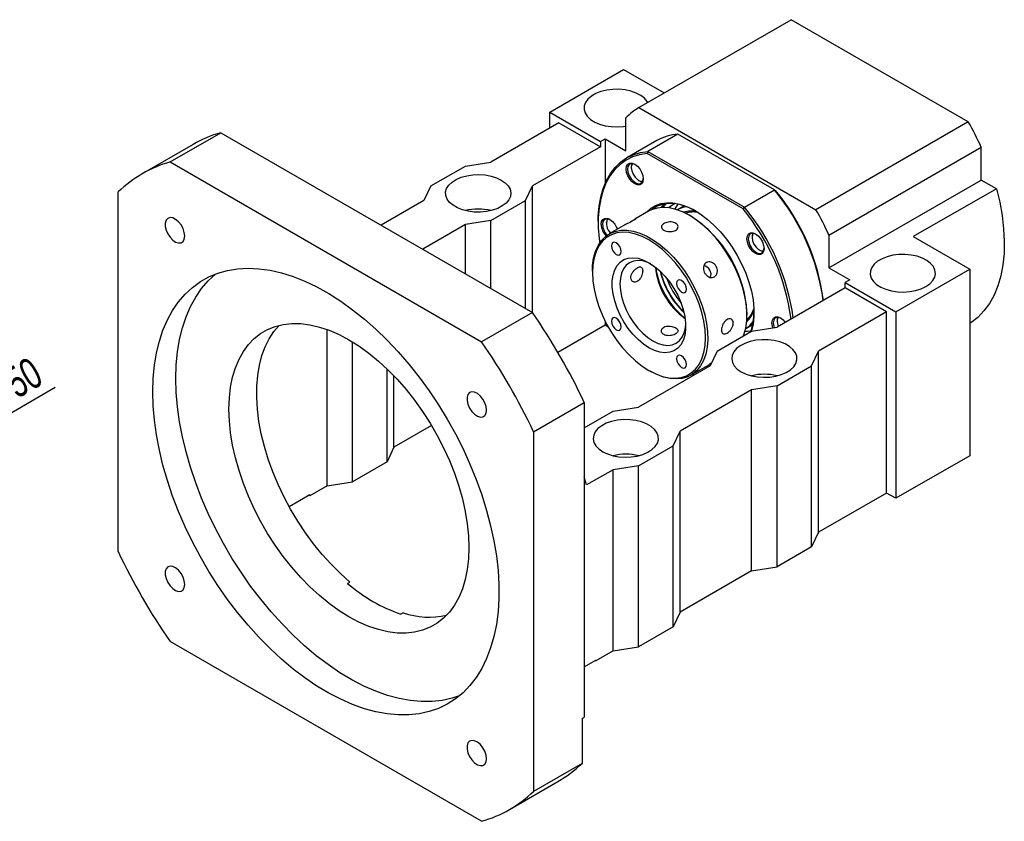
# Paper-space layout 'MBCK30-J' of a CAD drawing. Header units: millimetres. Extents: x 23 to 286, y 9 to 206.
# Tile 6 of 6: x 178 to 279, y 98 to 180. Entities that reach past the tile are written whole.
import ezdxf

# ---------------------------------------------------------------- set-up
doc = ezdxf.new("R2010")
doc.units = ezdxf.units.MM
doc.layers.add('圖層0', color=7, linetype='Continuous')
doc.styles.add('SLDTEXTSTYLE0', font='TXT', dxfattribs={"width": 0.7})
doc.dimstyles.new('SLDDIMSTYLE4', dxfattribs={"dimtxt": 3.389974, "dimasz": 2.5, "dimexe": 0, "dimexo": 0.0625, "dimgap": 0.847493, "dimtad": 1, "dimlfac": 3, "dimrnd": 1e-09, "dimzin": 12, "dimdsep": 46, "dimtxsty": 'SLDTEXTSTYLE0', "dimblk1": 'NONE', "dimsah": 1, "dimcen": 0, "dimadec": 0, "dimazin": 3, "dimtfac": 1, "dimtmove": 0, "dimatfit": 3, "dimldrblk": 'NONE', "dimfxl": 0, "dimfrac": 2, "dimtolj": 1, "dimtzin": 12, "dimarcsym": 0})

# ---------------------------------------------------------------- blocks, each defined once
blk = doc.blocks.new('_D_31')
at = {"layer": '圖層0', "color": 7}
for q in [(182.06, 141.96), (144.87, 120.49)]:
    blk.add_line((159.31, 128.83), q, dxfattribs=at)
blk.add_solid([(159.31, 128.83), (162.5, 130.07), (161.98, 130.97)], dxfattribs=at)
at = {"layer": '圖層0', "color": 7, "char_height": 3.175, "attachment_point": 1, "rotation": 30, "style": 'SLDTEXTSTYLE0'}
for s, insert in [('50', (176.58, 143.51)), ('%%c', (173.09, 141.5))]:
    blk.add_mtext(s, dxfattribs=dict(at, insert=insert))
blk = doc.blocks.new('_NONE')

psp = doc.layouts.new('MBCK30-J')

# ---------------------------------------------------------------- linework, layer by layer
at = {"color": 7, "linetype": 'Continuous', "lineweight": 25}
for p, q in [((241.6648, 170.5336), (257.2212, 179.5141)), ((275.3074, 169.0732), (257.2212, 179.5141)), ((232.5589, 170.0747), (240.1013, 174.4289)), ((240.1013, 174.4289), (244.2568, 172.0299)), ((232.5589, 170.0747), (237.7443, 167.0812)), ((232.5589, 168.4418), (232.5589, 170.0747)), ((241.6648, 170.5336), (259.751, 160.0927)), ((233.5017, 168.9861), (226.5484, 164.972)), ((233.5017, 168.9861), (237.7443, 166.5368)), ((240.337, 166.1287), (240.337, 169.4779)), ((275.3074, 169.0732), (259.751, 160.0927)), ((193.7858, 164.9753), (198.9713, 167.9688)), ((198.9713, 167.9688), (230.7911, 149.5996)), ((237.7443, 167.0812), (238.2157, 167.3533)), ((237.7443, 167.0812), (237.7443, 166.5368)), ((238.2157, 167.3533), (238.2157, 162.777)), ((238.2157, 167.3533), (240.337, 166.1287)), ((243.5073, 167.1713), (240.4432, 165.4024)), ((245.6614, 167.8182), (242.5973, 166.0493)), ((255.5187, 162.1277), (245.6614, 167.8182)), ((196.1327, 166.7648), (190.9473, 163.7713)), ((237.7443, 166.5368), (230.7911, 162.5228)), ((242.5973, 166.0493), (242.5105, 165.8272)), ((242.5973, 166.0493), (252.4546, 160.3588)), ((261.0788, 157.5039), (276.6352, 166.4844)), ((276.6352, 163.1352), (276.6352, 166.4844)), ((193.7858, 164.9753), (225.6056, 146.6061)), ((223.9557, 164.5638), (226.5484, 164.972)), ((252.3057, 160.1726), (242.5105, 165.8272)), ((220.4202, 162.5228), (223.9557, 164.5638)), ((240.8879, 164.4675), (240.8879, 164.4131)), ((241.642, 163.1067), (241.6711, 163.0899)), ((261.0788, 154.1547), (276.6352, 163.1352)), ((278.1783, 162.2444), (276.6352, 163.1352)), ((188.4825, 125.1684), (188.4825, 161.9128)), ((220.4202, 162.5228), (219.7131, 161.0261)), ((230.084, 161.0261), (230.7911, 162.5228)), ((230.7911, 149.5996), (230.7911, 162.5228)), ((252.4546, 160.3588), (255.5187, 162.1277)), ((255.5187, 162.1277), (255.6055, 162.0776)), ((278.1783, 162.2444), (269.693, 157.3459)), ((219.7131, 161.0261), (215.3554, 158.5104)), ((226.5484, 158.9851), (230.084, 161.0261)), ((230.084, 150.0078), (230.084, 161.0261)), ((242.6525, 159.9422), (241.2381, 159.1257)), ((243.9901, 160.3109), (244.2546, 160.6693)), ((246.2872, 160.5009), (245.5801, 160.0927)), ((252.3057, 160.1726), (252.4546, 160.3588)), ((226.5484, 158.9851), (223.9557, 158.5769)), ((226.5484, 152.0488), (226.5484, 158.9851)), ((237.5086, 158.9163), (237.5086, 158.7802)), ((246.6728, 159.8191), (246.4858, 159.7111)), ((246.9376, 159.4611), (246.8198, 159.5291)), ((223.9557, 158.5769), (219.598, 156.0612)), ((223.9557, 153.5456), (223.9557, 158.5769)), ((238.3336, 158.821), (238.3336, 158.7666)), ((240.0673, 158.4498), (238.6456, 157.6291)), ((253.2212, 157.3258), (253.2212, 157.2932)), ((261.0788, 157.5039), (261.0788, 154.1547)), ((269.693, 157.3459), (275.4567, 154.0187)), ((253.6348, 156.2906), (253.5395, 156.4401)), ((253.9753, 155.9869), (254.0225, 155.9596)), ((261.0788, 154.1547), (263.2001, 152.9301)), ((267.9142, 149.6645), (275.4567, 154.0187)), ((275.4567, 154.0187), (275.4567, 134.966)), ((236.9193, 153.8137), (236.9193, 153.6777)), ((263.2001, 152.9301), (262.7287, 152.658)), ((262.7287, 152.1136), (255.7755, 148.0996)), ((262.7287, 152.658), (267.9142, 149.6645)), ((262.7287, 152.1136), (262.7287, 152.658)), ((266.9714, 149.6644), (262.7287, 152.1136)), ((230.7911, 149.5996), (225.6056, 146.6061)), ((252.7019, 148.9432), (252.889, 149.0512)), ((252.7114, 149.3235), (252.7114, 149.4595)), ((266.9714, 149.6644), (260.0182, 145.6504)), ((266.9714, 131.1561), (266.9714, 149.6644)), ((267.9142, 149.6645), (267.9142, 130.6119)), ((209.8136, 131.9045), (209.8136, 147.863)), ((238.2157, 148.3007), (233.3966, 145.5187)), ((238.2157, 148.7193), (238.2157, 148.3007)), ((238.537, 148.1152), (238.2157, 148.3007)), ((252.5795, 147.9681), (253.2866, 148.3763)), ((253.1828, 147.6914), (255.7755, 148.0996)), ((255.7755, 148.7297), (255.7755, 148.6976)), ((249.6473, 145.6504), (253.1828, 147.6914)), ((212.4063, 132.3127), (212.4063, 146.5985)), ((249.6473, 145.6504), (248.9402, 144.1536)), ((259.3111, 144.1536), (260.0182, 145.6504)), ((260.0182, 127.1421), (260.0182, 145.6504)), ((215.9418, 134.3537), (215.9418, 143.832)), ((248.9402, 144.1536), (241.6334, 139.9355)), ((246.9782, 143.1949), (248.3999, 144.0157)), ((255.7755, 142.1126), (259.3111, 144.1536)), ((259.3111, 125.6454), (259.3111, 144.1536)), ((216.649, 135.8505), (216.649, 143.1223)), ((242.6931, 143.6761), (242.8109, 143.6081)), ((247.1376, 143.2869), (247.2882, 143.2)), ((247.2882, 143.2), (247.1376, 143.2869)), ((255.7755, 142.1126), (253.1828, 141.7044)), ((255.7755, 123.6044), (255.7755, 142.1126)), ((253.1828, 141.7044), (245.876, 137.4863)), ((253.1828, 123.1962), (253.1828, 141.7044)), ((230.9089, 137.4205), (236.0944, 140.414)), ((236.0944, 140.414), (236.0944, 108.2423)), ((239.0407, 139.5273), (241.6334, 139.9355)), ((236.0944, 137.8265), (239.0407, 139.5273)), ((220.4823, 138.0634), (216.649, 135.8505)), ((230.9089, 137.4205), (230.9089, 100.6762)), ((245.1689, 135.9896), (245.876, 137.4863)), ((245.876, 118.9781), (245.876, 137.4863)), ((216.649, 135.8505), (215.9418, 134.3537)), ((241.6334, 133.9485), (245.1689, 135.9896)), ((245.1689, 117.4813), (245.1689, 135.9896)), ((275.4567, 134.966), (267.9142, 130.6119)), ((215.9418, 134.3537), (212.4063, 132.3127)), ((241.6334, 133.9485), (239.0407, 133.5403)), ((241.6334, 115.4403), (241.6334, 133.9485)), ((236.3301, 131.9756), (236.0944, 132.8193)), ((239.0407, 133.5403), (236.3301, 131.9756)), ((239.0407, 115.0321), (239.0407, 133.5403)), ((209.8136, 131.9045), (208.0458, 130.884)), ((209.8136, 131.9045), (212.4063, 132.3127)), ((208.0458, 130.9657), (205.948, 129.7546)), ((207.9751, 130.9248), (208.0458, 130.884)), ((208.0458, 130.9657), (208.0458, 130.884)), ((266.9714, 131.1561), (260.0182, 127.1421)), ((267.9142, 130.6119), (266.9714, 131.1561)), ((260.0182, 127.1421), (259.3111, 125.6454)), ((259.3111, 125.6454), (255.7755, 123.6044)), ((253.1828, 123.1962), (245.876, 118.9781)), ((253.1828, 123.1962), (255.7755, 123.6044)), ((211.922, 121.9246), (212.1577, 122.0606)), ((217.6046, 118.9162), (217.3689, 118.7801)), ((245.876, 118.9781), (245.1689, 117.4813)), ((245.1689, 117.4813), (241.6334, 115.4403)), ((225.6056, 97.6136), (193.7858, 115.9828)), ((239.0407, 115.0321), (237.2729, 114.0116)), ((239.0407, 115.0321), (241.6334, 115.4403)), ((236.0944, 113.4129), (237.2729, 114.0932)), ((237.2022, 114.0524), (237.2729, 114.0116)), ((237.2729, 114.0116), (237.2729, 114.0932)), ((235.8587, 108.1062), (236.0944, 108.2423)), ((235.8587, 108.1062), (235.8587, 103.5336)), ((235.8587, 103.5336), (230.9089, 100.6762)), ((228.4442, 98.8176), (233.394, 101.6751))]:
    psp.add_line(p, q, dxfattribs=at)
at = {"color": 7, "linetype": 'Continuous', "lineweight": 25, "flags": 128}
for points in [[(242.5747, 171.0589), (242.5174, 171.1554), (242.2405, 171.4844), (241.8607, 171.7773), (241.3918, 172.0234), (240.8507, 172.2138), (240.257, 172.3416), (239.632, 172.4023), (238.9985, 172.3936), (238.3793, 172.3158), (237.7967, 172.1718), (237.2719, 171.9668), (236.8238, 171.7081), (236.4686, 171.4051), (236.2192, 171.0688), (236.0845, 170.7113), (236.0694, 170.3456), (236.1745, 169.9848), (236.3959, 169.6421), (236.7258, 169.3297), (237.152, 169.059), (237.6593, 168.8398), (238.2293, 168.6799), (238.8415, 168.5852), (239.4735, 168.5591), (240.1028, 168.6026), (240.337, 168.6372)], [(237.5086, 158.9163), (237.5192, 159.4413), (237.6036, 160.4503), (237.7716, 161.3977), (238.0219, 162.2753), (238.3524, 163.0759), (238.7602, 163.7926), (239.2419, 164.4195), (239.7934, 164.9512), (240.4102, 165.3832), (241.087, 165.7119), (241.8181, 165.9346), (242.5973, 166.0493)], [(242.5105, 165.8272), (241.7442, 165.7107), (241.0254, 165.4882), (240.36, 165.1616), (239.7538, 164.7335), (239.2117, 164.2076), (238.7383, 163.5884), (238.3376, 162.8809), (238.0129, 162.0912), (237.767, 161.2257), (237.6019, 160.2919), (237.519, 159.2975), (237.519, 158.2509), (237.6019, 157.1608), (237.6614, 156.691)], [(240.3693, 164.2498), (240.412, 164.5363), (240.5359, 164.7456), (240.7288, 164.857), (240.9719, 164.8597), (241.2414, 164.7534), (241.5109, 164.5485), (241.754, 164.2651), (241.947, 163.931), (242.0708, 163.5787), (242.1135, 163.2429), (242.0708, 162.9563), (241.947, 162.7471), (241.754, 162.6357), (241.5109, 162.633), (241.2414, 162.7393), (240.9719, 162.9441), (240.7288, 163.2275), (240.5359, 163.5617), (240.412, 163.9139), (240.3693, 164.2498)], [(241.2777, 164.7316), (241.1154, 164.7978), (240.8738, 164.8149), (240.6797, 164.7206), (240.5542, 164.5252), (240.5108, 164.2498)], [(240.5108, 164.2498), (240.5542, 163.9242), (240.6797, 163.5838), (240.8738, 163.2655), (241.1154, 163.0036), (241.3783, 162.8267), (241.6341, 162.7538), (241.8549, 162.793), (242.0169, 162.9398), (242.1026, 163.1785), (242.1128, 163.285)], [(241.0108, 164.8186), (240.9271, 164.6676), (240.8881, 164.391), (240.9401, 164.0645), (241.0767, 163.7276), (241.2815, 163.4208), (241.5299, 163.1812)], [(227.6091, 163.1351), (228.0126, 162.853), (228.3163, 162.5319), (228.5092, 162.1835), (228.5845, 161.8202), (228.5393, 161.4553), (228.3753, 161.102), (228.0984, 160.7729), (227.7186, 160.4801), (227.2497, 160.234), (226.7086, 160.0436), (226.1148, 159.9157), (225.4899, 159.8551), (224.8564, 159.8638), (224.2371, 159.9415), (223.6546, 160.0855), (223.1298, 160.2906), (222.6817, 160.5493), (222.3265, 160.8522), (222.077, 161.1885), (221.9423, 161.546), (221.9272, 161.9117), (222.0323, 162.2725), (222.2538, 162.6153), (222.5836, 162.9276), (223.0099, 163.1983), (223.5172, 163.4176), (224.0872, 163.5774), (224.6993, 163.6721), (225.3314, 163.6982), (225.9606, 163.6548), (226.5643, 163.5434), (227.1204, 163.3681), (227.6091, 163.1351)], [(278.1783, 162.2444), (278.5168, 160.8569), (278.7661, 159.492), (278.9242, 158.1595), (278.9901, 156.8693), (278.9633, 155.6306), (278.844, 154.4526), (278.6331, 153.3437), (278.332, 152.3122), (277.9431, 151.3654), (277.469, 150.5103), (276.9133, 149.7531), (276.28, 149.0993), (275.5738, 148.5538), (275.4567, 148.4783)], [(242.4042, 159.7989), (242.423, 159.8205), (242.8551, 160.2247), (243.3512, 160.5284), (243.9042, 160.7273), (244.5063, 160.8186), (245.1492, 160.8011), (245.8238, 160.6751), (246.5207, 160.4422), (247.23, 160.1057), (247.9418, 159.6704), (248.6461, 159.1424), (249.3331, 158.5291), (249.993, 157.8391), (250.6166, 157.0821), (251.1952, 156.2686), (251.7206, 155.4103), (252.1855, 154.519), (252.5833, 153.6073), (252.9085, 152.6879), (253.1565, 151.7739), (253.3237, 150.8781), (253.4079, 150.0129), (253.4079, 149.1905), (253.3237, 148.4226), (253.1565, 147.7198), (253.1394, 147.6664)], [(246.8188, 159.5297), (246.1219, 159.8843), (245.4348, 160.1383), (244.767, 160.2883), (244.1281, 160.3322), (243.527, 160.2692), (242.9721, 160.1004), (242.6525, 159.9422)], [(247.4683, 159.9709), (247.3513, 160.0357), (246.6559, 160.3656), (245.9727, 160.5939), (245.3114, 160.7175), (244.6811, 160.7346), (244.0907, 160.6451), (243.5486, 160.4501), (243.0623, 160.1523), (243.0211, 160.1203)], [(245.3601, 160.7302), (244.9318, 160.4601), (244.7369, 160.2927)], [(245.6387, 160.6689), (245.3655, 160.2579), (245.3187, 160.1715)], [(195.2808, 157.4186), (195.2363, 157.7853), (195.1067, 158.1707), (194.9036, 158.5408), (194.645, 158.8624), (194.3539, 159.1072), (194.0562, 159.2534), (193.7782, 159.2878), (193.5447, 159.2076), (193.3765, 159.0198), (193.2885, 158.7411), (193.2885, 158.3963), (193.3765, 158.016), (193.5447, 157.634), (193.7782, 157.2843), (194.0562, 156.9978), (194.3539, 156.8002), (194.645, 156.7088), (194.9036, 156.732), (195.1067, 156.8675), (195.2363, 157.1034), (195.2808, 157.4186)], [(237.815, 158.6033), (237.8577, 158.8899), (237.9816, 159.0991), (238.1745, 159.2105), (238.4176, 159.2132), (238.6871, 159.1069), (238.9566, 158.9021), (239.1997, 158.6187), (239.3927, 158.2845), (239.4661, 158.1028)], [(238.7234, 159.0851), (238.5611, 159.1513), (238.3195, 159.1684), (238.1254, 159.0742), (237.9999, 158.8787), (237.9564, 158.6033)], [(252.3623, 147.2178), (252.401, 147.3234), (252.585, 147.9948), (252.6881, 148.7327), (252.7088, 149.5266), (252.6468, 150.3654), (252.503, 151.2374), (252.2794, 152.1302), (251.9792, 153.0314), (251.6065, 153.9282), (251.1666, 154.8082), (250.6656, 155.659), (250.1107, 156.4685), (249.5096, 157.2255), (248.8706, 157.9194), (248.2029, 158.5403), (247.5158, 159.0796), (246.8188, 159.5297)], [(236.9193, 153.8137), (236.9426, 154.4045), (237.0457, 155.1424), (237.2297, 155.8138), (237.4921, 156.4094), (237.8292, 156.9209), (238.2362, 157.341), (238.7074, 157.6638), (239.2363, 157.8848), (239.8154, 158.0009), (240.4365, 158.0104), (241.0909, 157.9133), (241.7696, 157.7109), (242.4628, 157.4061), (243.161, 157.0031), (243.8542, 156.5075), (244.5329, 155.9264), (245.1873, 155.2678), (245.8085, 154.5411), (246.3875, 153.7565), (246.9164, 152.9248), (247.3876, 152.058), (247.7946, 151.168), (248.1317, 150.2674), (248.3941, 149.3688), (248.5781, 148.4848), (248.6812, 147.628), (248.7019, 146.8102), (248.6399, 146.0429), (248.4961, 145.337), (248.2725, 144.7024), (247.9722, 144.1479), (247.5995, 143.6813), (247.1596, 143.3092), (246.6587, 143.0368), (246.1038, 142.868), (245.5026, 142.805), (244.8637, 142.8489), (244.196, 142.9989), (243.5088, 143.2529), (242.8119, 143.6075), (242.8119, 143.6075)], [(242.6941, 143.6756), (243.3901, 143.3224), (244.076, 143.0715), (244.7418, 142.9268), (245.3777, 142.8902), (245.9745, 142.9622), (246.5234, 143.142), (247.0165, 143.4267), (247.4465, 143.8123), (247.8073, 144.2932), (248.0935, 144.8623), (248.301, 145.5113), (248.4267, 146.2308), (248.4688, 147.0103), (248.4267, 147.8384), (248.301, 148.703), (248.0935, 149.5916), (247.8073, 150.4911), (247.4465, 151.3885), (247.0165, 152.2707), (246.5234, 153.1247), (245.9745, 153.9382), (245.3777, 154.6993), (244.7418, 155.3969), (244.076, 156.0208), (243.3901, 156.562), (242.6941, 157.0124), (241.998, 157.3656), (241.3121, 157.6164), (240.6463, 157.7612), (240.0104, 157.7978), (239.4136, 157.7257), (238.8647, 157.546), (238.3716, 157.2612), (237.9416, 156.8756), (237.5808, 156.3948), (237.2946, 155.8257), (237.0872, 155.1766), (236.9615, 154.4571), (236.9193, 153.6777), (236.9615, 152.8496), (237.0872, 151.9849), (237.2946, 151.0964), (237.5808, 150.1968), (237.9416, 149.2994), (238.3716, 148.4173), (238.8647, 147.5632), (239.4136, 146.7497), (240.0104, 145.9886), (240.6463, 145.291), (241.3121, 144.6671), (241.998, 144.126), (242.6941, 143.6756)], [(252.7027, 157.1299), (252.7453, 157.4165), (252.8692, 157.6257), (253.0622, 157.7371), (253.3053, 157.7398), (253.5748, 157.6335), (253.8443, 157.4286), (254.0874, 157.1453), (254.2803, 156.8111), (254.4042, 156.4588), (254.4469, 156.123), (254.4042, 155.8364), (254.2803, 155.6272), (254.0874, 155.5158), (253.8443, 155.5131), (253.5748, 155.6194), (253.3053, 155.8242), (253.0622, 156.1076), (252.8692, 156.4418), (252.7453, 156.7941), (252.7027, 157.1299)], [(253.611, 157.6117), (253.4487, 157.6779), (253.2072, 157.695), (253.0131, 157.6007), (252.8875, 157.4053), (252.8441, 157.1299)], [(252.8441, 157.1299), (252.8875, 156.8043), (253.0131, 156.4639), (253.2072, 156.1456), (253.4487, 155.8837), (253.7117, 155.7068), (253.9674, 155.634), (254.1882, 155.6731), (254.3503, 155.8199), (254.4359, 156.0586), (254.4461, 156.1651)], [(253.3441, 157.6987), (253.2554, 157.5326), (253.222, 157.2519)], [(253.222, 157.2519), (253.2796, 156.9236), (253.421, 156.5873), (253.6294, 156.2837), (253.8795, 156.0493), (254.1411, 155.9124), (254.3828, 155.8896), (254.388, 155.8905)], [(239.3607, 156.7027), (239.1668, 156.7701), (239.0024, 156.7381), (238.8925, 156.6117), (238.854, 156.41), (238.8925, 156.1638), (239.0024, 155.9106), (239.1668, 155.6888), (239.3607, 155.5323), (239.5546, 155.4649), (239.7191, 155.4968), (239.8289, 155.6233), (239.8675, 155.8249), (239.8289, 156.0712), (239.7191, 156.3244), (239.5546, 156.5462), (239.3607, 156.7027)], [(242.6941, 146.0027), (242.1337, 146.3747), (241.5859, 146.8353), (241.0629, 147.3743), (240.5763, 147.9796), (240.137, 148.6378), (239.7548, 149.334), (239.4383, 150.0529), (239.1945, 150.7782), (239.0289, 151.4938), (238.9451, 152.1838), (238.9451, 152.8326), (239.0289, 153.4259), (239.1945, 153.9503), (239.4383, 154.3941), (239.7548, 154.7475), (240.137, 155.0025), (240.5763, 155.1535), (241.0629, 155.197), (241.5859, 155.1321), (242.1337, 154.9602), (242.6941, 154.6853), (243.2544, 154.3133), (243.8022, 153.8527), (244.3252, 153.3137), (244.8118, 152.7084), (245.2511, 152.0502), (245.6333, 151.3539), (245.9498, 150.6351), (246.1936, 149.9098), (246.3592, 149.1941), (246.443, 148.5042), (246.443, 147.8553), (246.3592, 147.2621), (246.1936, 146.7377), (245.9498, 146.2938), (245.6333, 145.9404), (245.2511, 145.6854), (244.8118, 145.5345), (244.3252, 145.491), (243.8022, 145.5559), (243.2544, 145.7277), (242.6941, 146.0027)], [(242.9006, 154.5595), (242.5693, 154.7094), (242.0568, 154.8632), (241.5699, 154.9114), (241.1205, 154.8528), (240.7197, 154.6889), (240.3775, 154.4237), (240.1021, 154.0638), (239.9004, 153.6179), (239.7773, 153.0971), (239.736, 152.5143)], [(270.9783, 152.2498), (271.3818, 152.5319), (271.6855, 152.853), (271.8785, 153.2014), (271.9537, 153.5647), (271.9085, 153.9296), (271.7445, 154.2829), (271.4676, 154.612), (271.0878, 154.9049), (270.6189, 155.1509), (270.0778, 155.3413), (269.484, 155.4692), (268.8591, 155.5298), (268.2256, 155.5211), (267.6063, 155.4434), (267.0238, 155.2994), (266.499, 155.0943), (266.0509, 154.8356), (265.6957, 154.5327), (265.4462, 154.1964), (265.3115, 153.8389), (265.2965, 153.4732), (265.4016, 153.1124), (265.623, 152.7696), (265.9528, 152.4573), (266.3791, 152.1866), (266.8864, 151.9673), (267.4564, 151.8075), (268.0685, 151.7128), (268.7006, 151.6867), (269.3299, 151.7301), (269.9335, 151.8415), (270.4897, 152.0169), (270.9783, 152.2498)], [(192.0181, 141.4996), (192.0602, 142.8836), (192.1864, 144.2124), (192.396, 145.4797), (192.688, 146.6793), (193.0611, 147.8056), (193.5135, 148.8533), (194.0429, 149.8173), (194.647, 150.693), (195.3228, 151.4762), (196.0671, 152.1633), (196.8763, 152.751), (197.7466, 153.2363), (198.6739, 153.6172), (199.6537, 153.8916), (200.6813, 154.0584), (201.7519, 154.1167), (202.8604, 154.0662), (204.0014, 153.9072), (205.1696, 153.6404), (206.3593, 153.2672), (207.5649, 152.7892), (208.7807, 152.2088), (210.0009, 151.5288), (211.2196, 150.7523), (212.431, 149.8831), (213.6294, 148.9253), (214.809, 147.8835), (215.9643, 146.7627), (217.0897, 145.5681), (218.1799, 144.3055), (219.2297, 142.9809), (220.234, 141.6006), (221.1881, 140.1712), (222.0874, 138.6995), (222.9277, 137.1925), (223.7049, 135.6574), (224.4153, 134.1015), (225.0557, 132.5322), (225.6228, 130.9571), (226.114, 129.3835), (226.527, 127.8191), (226.8597, 126.2712), (227.1107, 124.7472), (227.2787, 123.2545), (227.3629, 121.8), (227.3629, 120.3908), (227.2787, 119.0336), (227.1107, 117.7348), (226.8597, 116.5006), (226.527, 115.3369), (226.114, 114.2493), (225.6228, 113.2429), (225.0557, 112.3225), (224.4153, 111.4925), (223.7049, 110.7569), (222.9277, 110.1192), (222.0874, 109.5823), (221.1881, 109.149), (220.234, 108.8211), (219.2297, 108.6004), (218.1799, 108.4878), (217.0897, 108.4839), (215.9643, 108.5887), (214.809, 108.8017), (213.6294, 109.1219), (212.431, 109.5478), (211.2196, 110.0772), (210.0009, 110.7078), (208.7807, 111.4365), (207.5649, 112.2599), (206.3593, 113.1739), (205.1696, 114.1743), (204.0014, 115.2563), (202.8604, 116.4147), (201.7519, 117.644), (200.6813, 118.9384), (199.6537, 120.2916), (198.6739, 121.6973), (197.7466, 123.1487), (196.8763, 124.639), (196.0671, 126.1609), (195.3228, 127.7073), (194.647, 129.2708), (194.0429, 130.844), (193.5135, 132.4193), (193.0611, 133.9892), (192.688, 135.5463), (192.396, 137.0832), (192.1864, 138.5924), (192.0602, 140.0669), (192.0181, 141.4996)], [(194.3751, 142.8602), (194.4172, 144.2443), (194.5434, 145.5731), (194.753, 146.8403), (195.045, 148.04), (195.4181, 149.1663), (195.8705, 150.214), (196.4, 151.1779), (197.004, 152.0537), (197.6798, 152.8369), (198.4241, 153.524), (198.4309, 153.5296)], [(246.0274, 152.8541), (245.8335, 152.9215), (245.6691, 152.8896), (245.5592, 152.7631), (245.5206, 152.5614), (245.5592, 152.3152), (245.6691, 152.062), (245.8335, 151.8402), (246.0274, 151.6837), (246.2213, 151.6163), (246.3857, 151.6483), (246.4956, 151.7747), (246.5341, 151.9764), (246.4956, 152.2226), (246.3857, 152.4758), (246.2213, 152.6976), (246.0274, 152.8541)], [(239.736, 152.5143), (239.7773, 151.8837), (239.9004, 151.2208), (240.1021, 150.5421), (240.3775, 149.8642), (240.7197, 149.2038), (241.1205, 148.5772), (241.5699, 147.9997), (242.0568, 147.4857), (242.5693, 147.0478), (243.0947, 146.6967), (243.6202, 146.4412), (244.1327, 146.2874), (244.6196, 146.2392), (245.069, 146.2978), (245.4697, 146.4617), (245.812, 146.7269), (246.0874, 147.0868), (246.2891, 147.5327), (246.4122, 148.0535), (246.4479, 148.4148)], [(239.3607, 149.0043), (239.1668, 149.0717), (239.0024, 149.0397), (238.8925, 148.9133), (238.854, 148.7116), (238.8925, 148.4654), (239.0024, 148.2121), (239.1668, 147.9904), (239.3607, 147.8339), (239.5546, 147.7665), (239.7191, 147.7984), (239.8289, 147.9248), (239.8675, 148.1265), (239.8289, 148.3727), (239.7191, 148.626), (239.5546, 148.8478), (239.3607, 149.0043)], [(255.257, 148.5343), (255.2997, 148.8208), (255.4235, 149.0301), (255.6165, 149.1415), (255.8596, 149.1442), (256.1291, 149.0379), (256.3986, 148.833), (256.6162, 148.5849)], [(256.1653, 149.0161), (256.0031, 149.0823), (255.7615, 149.0994), (255.5674, 149.0051), (255.4418, 148.8097), (255.3984, 148.5343)], [(255.8984, 149.1031), (255.8034, 148.9159), (255.7777, 148.6297)], [(224.3093, 125.5796), (224.2674, 124.435), (224.1421, 123.3465), (223.9342, 122.3217), (223.6452, 121.3674), (223.277, 120.4902), (222.832, 119.6961), (222.3135, 118.9906), (221.7249, 118.3784), (221.0702, 117.8637), (220.3539, 117.45), (219.5809, 117.1403), (218.7564, 116.9365), (217.8862, 116.84), (216.9761, 116.8516), (216.0324, 116.9712), (215.0616, 117.1979), (214.0701, 117.5302), (213.0649, 117.9658), (212.0528, 118.5018), (211.0406, 119.1344), (210.0354, 119.8594), (209.044, 120.6718), (208.0731, 121.5661), (207.1294, 122.5361), (206.2193, 123.5752), (205.3491, 124.6764), (204.5247, 125.832), (203.7516, 127.0343), (203.0353, 128.275), (202.3806, 129.5456), (201.792, 130.8374), (201.2735, 132.1416), (200.8286, 133.4494), (200.4603, 134.7517), (200.1713, 136.0397), (199.9634, 137.3046), (199.8381, 138.5377), (199.7962, 139.7307), (199.8381, 140.8753), (199.9634, 141.9637), (200.1713, 142.9886), (200.4603, 143.9429), (200.8286, 144.8201), (201.2735, 145.6142), (201.792, 146.3197), (202.3806, 146.9319), (203.0353, 147.4466), (203.7516, 147.8602), (204.5247, 148.17), (205.3491, 148.3738), (206.2193, 148.4702), (207.1294, 148.4586), (208.0731, 148.3391), (209.044, 148.1124), (210.0354, 147.7801), (211.0406, 147.3445), (212.0528, 146.8085), (213.0649, 146.1759), (214.0701, 145.4509), (215.0616, 144.6385), (216.0324, 143.7442), (216.9761, 142.7742), (217.8862, 141.7351), (218.7564, 140.6339), (219.5809, 139.4783), (220.3539, 138.276), (221.0702, 137.0353), (221.7249, 135.7647), (222.3135, 134.4729), (222.832, 133.1687), (223.277, 131.8609), (223.6452, 130.5586), (223.9342, 129.2706), (224.1421, 128.0057), (224.2674, 126.7725), (224.3093, 125.5796)], [(212.1577, 122.0606), (211.1859, 122.9264), (210.2391, 123.8689), (209.3235, 124.8816), (208.4455, 125.9579), (207.611, 127.0904), (206.8255, 128.2715), (206.0944, 129.4932), (205.4226, 130.7473), (204.8146, 132.0253), (204.2746, 133.3185), (203.8062, 134.6183), (203.4126, 135.9159), (203.0964, 137.2025), (202.8597, 138.4694), (202.7042, 139.7081), (202.6309, 140.9102), (202.6402, 142.0675), (202.7322, 143.1724), (202.9062, 144.2173), (203.1611, 145.1952), (203.4951, 146.0994), (203.9059, 146.9239), (204.3908, 147.6632), (204.9171, 148.2819)], [(255.3485, 148.0324), (255.2997, 148.1984), (255.257, 148.5343)], [(255.3984, 148.5343), (255.4418, 148.2087), (255.489, 148.0545)], [(255.7777, 148.6297), (255.8428, 148.2991), (255.8915, 148.1666)], [(252.517, 147.7024), (252.7786, 147.7014), (253.1078, 147.7306)], [(252.1221, 143.5413), (252.6108, 143.3084), (253.167, 143.1331), (253.7706, 143.0217), (254.3998, 142.9783), (255.0319, 143.0044), (255.644, 143.0991), (256.2141, 143.2589), (256.7214, 143.4781), (257.1476, 143.7488), (257.4775, 144.0612), (257.6989, 144.404), (257.804, 144.7647), (257.7889, 145.1305), (257.6542, 145.4879), (257.4048, 145.8242), (257.0496, 146.1272), (256.6015, 146.3859), (256.0767, 146.5909), (255.4941, 146.7349), (254.8749, 146.8127), (254.2414, 146.8214), (253.6164, 146.7607), (253.0227, 146.6329), (252.4816, 146.4425), (252.0127, 146.1964), (251.6329, 145.9035), (251.356, 145.5745), (251.192, 145.2211), (251.1468, 144.8562), (251.222, 144.493), (251.415, 144.1445), (251.7187, 143.8234), (252.1221, 143.5413)], [(246.0274, 145.1557), (245.8335, 145.2231), (245.6691, 145.1911), (245.5592, 145.0647), (245.5206, 144.863), (245.5592, 144.6168), (245.6691, 144.3636), (245.8335, 144.1418), (246.0274, 143.9853), (246.2213, 143.9179), (246.3857, 143.9498), (246.4956, 144.0763), (246.5341, 144.2779), (246.4956, 144.5241), (246.3857, 144.7774), (246.2213, 144.9992), (246.0274, 145.1557)], [(223.3176, 110.42), (222.591, 110.1818), (221.5867, 109.9611), (220.5369, 109.8485), (219.4468, 109.8446), (218.3213, 109.9494), (217.1661, 110.1624), (215.9864, 110.4826), (214.788, 110.9084), (213.5766, 111.4379), (212.3579, 112.0685), (211.1377, 112.7972), (209.922, 113.6205), (208.7163, 114.5346), (207.5266, 115.535), (206.3584, 116.617), (205.2174, 117.7754), (204.1089, 119.0047), (203.0383, 120.2991), (202.0107, 121.6523), (201.0309, 123.058), (200.1037, 124.5094), (199.2333, 125.9996), (198.4241, 127.5216), (197.6798, 129.068), (197.004, 130.6315), (196.4, 132.2047), (195.8705, 133.78), (195.4181, 135.3499), (195.045, 136.907), (194.753, 138.4439), (194.5434, 139.9531), (194.4172, 141.4276), (194.3751, 142.8602)], [(226.1141, 139.6189), (226.0696, 139.9856), (225.9401, 140.371), (225.737, 140.741), (225.4784, 141.0627), (225.1873, 141.3075), (224.8895, 141.4537), (224.6115, 141.4881), (224.3781, 141.4079), (224.2099, 141.2201), (224.1219, 140.9414), (224.1219, 140.5966), (224.2099, 140.2163), (224.3781, 139.8343), (224.6115, 139.4846), (224.8895, 139.1981), (225.1873, 139.0005), (225.4784, 138.9091), (225.737, 138.9323), (225.9401, 139.0678), (226.0696, 139.3036), (226.1141, 139.6189)], [(237.98, 135.3773), (238.4687, 135.1443), (239.0249, 134.969), (239.6285, 134.8576), (240.2577, 134.8142), (240.8898, 134.8403), (241.5019, 134.935), (242.0719, 135.0948), (242.5792, 135.3141), (243.0055, 135.5847), (243.3353, 135.8971), (243.5568, 136.2399), (243.6619, 136.6007), (243.6468, 136.9664), (243.5121, 137.3239), (243.2626, 137.6602), (242.9074, 137.9631), (242.4593, 138.2218), (241.9345, 138.4268), (241.352, 138.5709), (240.7328, 138.6486), (240.0992, 138.6573), (239.4743, 138.5967), (238.8805, 138.4688), (238.3394, 138.2784), (237.8705, 138.0323), (237.4908, 137.7395), (237.2139, 137.4104), (237.0499, 137.057), (237.0046, 136.6921), (237.0799, 136.3289), (237.2728, 135.9804), (237.5765, 135.6594), (237.98, 135.3773)], [(195.2808, 121.8134), (195.2363, 122.1801), (195.1067, 122.5655), (194.9036, 122.9356), (194.645, 123.2572), (194.3539, 123.502), (194.0562, 123.6482), (193.7782, 123.6827), (193.5447, 123.6024), (193.3765, 123.4146), (193.2885, 123.136), (193.2885, 122.7911), (193.3765, 122.4108), (193.5447, 122.0288), (193.7782, 121.6791), (194.0562, 121.3926), (194.3539, 121.195), (194.645, 121.1036), (194.9036, 121.1268), (195.1067, 121.2623), (195.2363, 121.4982), (195.2808, 121.8134)], [(226.1141, 104.0137), (226.0696, 104.3804), (225.9401, 104.7658), (225.737, 105.1359), (225.4784, 105.4575), (225.1873, 105.7023), (224.8895, 105.8485), (224.6115, 105.8829), (224.3781, 105.8027), (224.2099, 105.6149), (224.1219, 105.3362), (224.1219, 104.9914), (224.2099, 104.6111), (224.3781, 104.2291), (224.6115, 103.8794), (224.8895, 103.5929), (225.1873, 103.3953), (225.4784, 103.3039), (225.737, 103.3271), (225.9401, 103.4626), (226.0696, 103.6985), (226.1141, 104.0137)]]:
    psp.add_lwpolyline(points, dxfattribs=at)
at = {"color": 8, "linetype": 'Continuous', "lineweight": 25, "flags": 128}
psp.add_lwpolyline([(244.4695, 160.7154), (244.1676, 160.3873), (244.1249, 160.3321)], dxfattribs=at)
at = {"color": 7, "linetype": 'Continuous', "lineweight": 25}
for centre, radius, start, end in [((244.7957, 165.2331), 6.1561, 120.569246, 136.407889), ((248.5013, 153.6893), 30.9068, 24.455644, 29.851222), ((202.4846, 155.7374), 12.7259, 106.026108, 119.942459), ((245.9929, 162.8044), 5.0247, 93.782735, 119.648365), ((197.2707, 152.8175), 12.6474, 105.994383, 134.016369), ((241.9753, 163.6581), 0.6526, 226.95657, 276.980196), ((238.0198, 147.6557), 22.7079, 8.03513, 39.591582), ((238.5981, 147.9503), 22.1095, 7.503534, 39.714825), ((225.2521, 154.5983), 5.5637, 76.369212, 103.630788), ((246.7859, 157.9214), 2.4834, 94.782896, 119.625882), ((235.0276, 145.9271), 22.3934, 7.713166, 39.505194), ((234.9557, 145.8868), 22.7079, 8.03513, 39.591582), ((232.9449, 144.7088), 30.9068, 24.455644, 29.851222), ((239.6424, 158.6696), 1.2881, 157.037876, 228.218709), ((247.1987, 157.1708), 2.6969, 78.868964, 107.017748), ((240.2089, 148.9093), 12.5146, 2.520153, 57.479847), ((239.7388, 158.7014), 1.9263, 182.917454, 222.309734), ((239.73, 158.6955), 1.7759, 182.975804, 222.800312), ((250.7284, 154.9821), 7.41, 185.785476, 234.209146), ((251.3513, 155.3417), 8.0468, 188.061586, 231.933038), ((248.1146, 153.4739), 0.9231, 341.344513, 78.423693), ((251.9804, 155.7049), 8.3547, 193.073932, 226.920694), ((252.2913, 155.8844), 8.6733, 194.026966, 225.967658), ((250.8717, 150.8225), 2.6818, 312.895845, 341.206709), ((177.6039, 112.7682), 64.6949, 25.297955, 34.702045), ((247.5245, 149.6238), 5.8938, 340.186036, 0.392481), ((251.3121, 150.0875), 2.4692, 300.296226, 325.284246), ((172.4185, 109.7747), 64.6949, 25.297955, 34.702045), ((254.4792, 137.7258), 5.5638, 76.369295, 103.630705), ((240.337, 129.5618), 5.5637, 76.369144, 103.630901), ((246.973, 152.8142), 64.6949, 205.297955, 214.702045), ((222.6105, 134.1496), 16.2387, 228.83657, 251.168807), ((220.266, 126.6671), 8.1951, 251.049375, 282.335446), ((227.0382, 112.6675), 12.6976, 300.03645, 314.000191), ((222.1207, 109.7714), 12.6474, 285.994383, 314.016369)]:
    psp.add_arc(centre, radius, start, end, dxfattribs=at)
at = {"color": 8, "linetype": 'Continuous', "lineweight": 25}
for centre, radius, start, end in [((247.0301, 157.1688), 2.783, 78.247134, 106.673502), ((252.4894, 155.9987), 8.4828, 200.136929, 219.857692), ((250.7863, 150.6772), 2.7672, 313.23835, 341.830254)]:
    psp.add_arc(centre, radius, start, end, dxfattribs=at)
at = {"color": 7, "linetype": 'Continuous', "lineweight": 25}
for points, knots in [([(240.9556, 164.8236), (240.9537, 164.821), (240.9017, 164.7514), (240.8776, 164.6242), (240.892, 164.491), (240.8938, 164.4739)], [0, 0, 0, 0, 0.03222512, 0.87602055, 1, 1, 1, 1]), ([(241.6711, 163.09), (241.6712, 163.0899), (241.7144, 163.0607), (241.8011, 163.0265), (241.9274, 162.9821), (241.9993, 162.9926), (242.034, 162.9977)], [0, 0, 0, 0, 0.00048037, 0.34063926, 0.68079842, 1, 1, 1, 1]), ([(241.0863, 158.9899), (241.0152, 158.95), (240.873, 158.8701), (240.6184, 158.7384), (240.3737, 158.6136), (240.1764, 158.5116), (240.0986, 158.4667), (240.0678, 158.4489)], [0, 0, 0, 0, 0.21421788, 0.42841055, 0.64327746, 0.85858763, 1, 1, 1, 1]), ([(240.7039, 158.7881), (240.756, 158.8217), (240.8871, 158.9063), (241.0778, 159.0295), (241.2495, 159.1342), (241.3578, 159.191), (241.3909, 159.1956), (241.3421, 159.1505), (241.2315, 159.0754), (241.1275, 159.0142), (241.0863, 158.9899)], [0, 0, 0, 0, 0.09031391, 0.2273183, 0.36407122, 0.50023021, 0.63637422, 0.77310324, 0.91011381, 1, 1, 1, 1]), ([(244.2143, 158.0261), (244.1536, 158.0681), (244.032, 158.1519), (243.9555, 158.3038), (243.9705, 158.4582), (244.0822, 158.6044), (244.276, 158.7279), (244.5298, 158.8155), (244.8155, 158.8554), (245.102, 158.8393), (245.3564, 158.7646), (245.5495, 158.638), (245.66, 158.4744), (245.6761, 158.2947), (245.5954, 158.1227), (245.4266, 157.9819), (245.1897, 157.8896), (244.9109, 157.8541), (244.622, 157.8766), (244.381, 157.9406), (244.2616, 158.0018), (244.2143, 158.0261)], [0, 0, 0, 0, 0.05349913, 0.10699127, 0.16065714, 0.21443918, 0.26803207, 0.32142465, 0.37491877, 0.42865754, 0.48240334, 0.53590875, 0.58930152, 0.64288187, 0.69666037, 0.75033904, 0.80377204, 0.85719862, 0.91086712, 0.9646491, 1, 1, 1, 1]), ([(253.314, 157.7002), (253.2932, 157.6605), (253.2541, 157.5858), (253.2254, 157.4565), (253.2236, 157.3664), (253.2228, 157.3258)], [0, 0, 0, 0, 0.38474056, 0.72298831, 1, 1, 1, 1]), ([(242.0577, 153.8545), (242.0523, 153.9274), (242.0417, 154.0732), (241.9566, 154.2111), (241.8249, 154.2716), (241.649, 154.246), (241.4467, 154.1407), (241.2408, 153.9696), (241.0558, 153.7496), (240.9169, 153.4992), (240.8474, 153.2437), (240.8587, 153.0122), (240.9472, 152.8302), (241.0994, 152.7182), (241.2942, 152.693), (241.5033, 152.7623), (241.699, 152.9179), (241.8631, 153.1404), (241.9828, 153.4036), (242.0478, 153.6546), (242.0547, 153.7955), (242.0577, 153.8545)], [0, 0, 0, 0, 0.05310855, 0.10619728, 0.15980503, 0.21378916, 0.26719766, 0.31997437, 0.37304788, 0.42687881, 0.48075898, 0.53391128, 0.58669607, 0.64001592, 0.69397202, 0.74767206, 0.80060054, 0.85345369, 0.90703407, 0.96102088, 1, 1, 1, 1]), ([(249.3778, 153.241), (249.3076, 153.2111), (249.1673, 153.1512), (248.9264, 153.1771), (248.6941, 153.2863), (248.4904, 153.4734), (248.338, 153.7137), (248.2533, 153.9802), (248.2468, 154.2439), (248.3217, 154.4774), (248.4723, 154.6551), (248.6823, 154.7573), (248.9277, 154.7729), (249.1797, 154.6994), (249.4081, 154.543), (249.5844, 154.3201), (249.6878, 154.0563), (249.7083, 153.7809), (249.6448, 153.527), (249.5245, 153.3421), (249.4194, 153.2697), (249.3778, 153.241)], [0, 0, 0, 0, 0.05350562, 0.10700495, 0.16067268, 0.21445112, 0.26804735, 0.3214536, 0.37495582, 0.42869168, 0.48243655, 0.53594754, 0.58934989, 0.64293426, 0.69671059, 0.7503882, 0.8038327, 0.85727131, 0.91093954, 0.96471829, 1, 1, 1, 1]), ([(250.1069, 147.8199), (250.1128, 147.902), (250.1246, 148.066), (250.218, 148.3383), (250.3592, 148.5904), (250.5417, 148.7956), (250.7456, 148.9278), (250.9483, 148.9723), (251.1258, 148.9259), (251.255, 148.795), (251.3175, 148.5961), (251.3044, 148.3533), (251.218, 148.0939), (251.0704, 147.8448), (250.8811, 147.6316), (250.6747, 147.4773), (250.4763, 147.3987), (250.3062, 147.4046), (250.1812, 147.4968), (250.1161, 147.646), (250.1095, 147.7705), (250.1069, 147.8199)], [0, 0, 0, 0, 0.05349913, 0.10699127, 0.16065714, 0.21443918, 0.26803207, 0.32142465, 0.37491877, 0.42865754, 0.48240334, 0.53590875, 0.58930152, 0.64288187, 0.69666037, 0.75033904, 0.80377204, 0.85719862, 0.91086712, 0.9646491, 1, 1, 1, 1]), ([(255.8576, 149.0869), (255.8382, 149.0457), (255.8017, 148.9682), (255.7777, 148.8442), (255.7779, 148.7618), (255.778, 148.7297)], [0, 0, 0, 0, 0.40943512, 0.7693929, 1, 1, 1, 1]), ([(244.2143, 147.3431), (244.2879, 147.3095), (244.4349, 147.2425), (244.7153, 147.2175), (245.0033, 147.2472), (245.2729, 147.3269), (245.4897, 147.4406), (245.6304, 147.574), (245.6814, 147.7166), (245.6362, 147.8607), (245.4981, 147.9964), (245.2843, 148.1109), (245.0201, 148.1914), (244.7326, 148.2253), (244.4522, 148.2011), (244.2127, 148.1142), (244.0421, 147.9732), (243.957, 147.7963), (243.9674, 147.6082), (244.0604, 147.4484), (244.1688, 147.3742), (244.2143, 147.3431)], [0, 0, 0, 0, 0.05310875, 0.10619753, 0.15980465, 0.21378882, 0.2671983, 0.31997506, 0.37304785, 0.42687883, 0.48075905, 0.5339114, 0.58669624, 0.64001614, 0.69397229, 0.74767237, 0.80059998, 0.85345318, 0.90703361, 0.96102084, 1, 1, 1, 1]), ([(248.3994, 144.0166), (248.4134, 144.0243), (248.4681, 144.0546), (248.6249, 144.1539), (248.845, 144.2968), (249.0012, 144.3968), (249.0783, 144.4461)], [0, 0, 0, 0, 0.10307422, 0.40428865, 0.70604431, 1, 1, 1, 1])]:
    psp.add_open_spline(points, degree=3, knots=knots, dxfattribs=at)

# ---------------------------------------------------------------- dimensions: what is measured, and where the dimension line sits
at = {"layer": '圖層0', "color": 7}
dim = psp.add_diameter_dim_2p(p1=(144.872, 120.4933), p2=(159.3057, 128.8267), dimstyle='SLDDIMSTYLE4', dxfattribs=at)
dim.commit()
dim.dimension.update_dxf_attribs({"geometry": '_D_31', "text_midpoint": (178.6871, 140.0165), "dimtype": 163})

doc.saveas('drawing.dxf')
